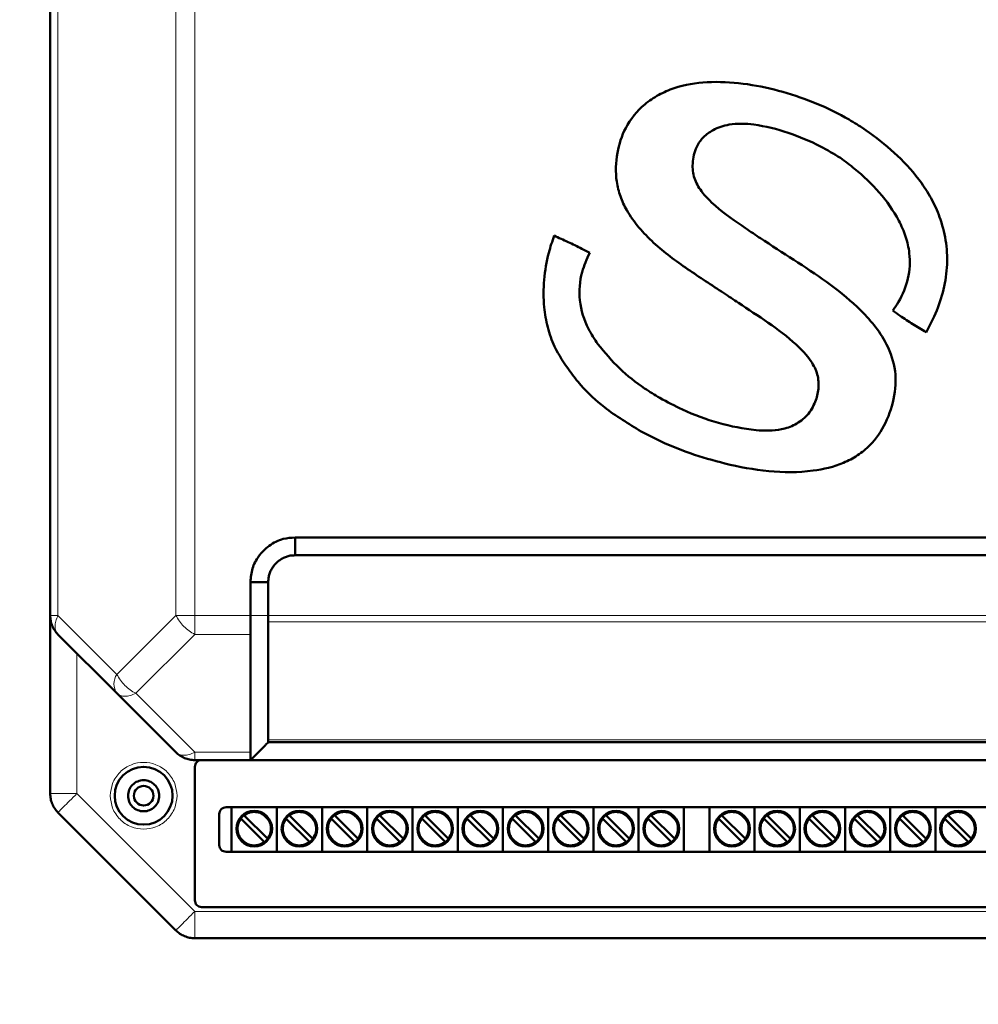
# Model space of a CAD drawing. Header units: millimetres. Extents: x 0 to 420, y 0 to 297.
# Tile 3 of 11: x 61 to 104, y 105 to 149. Entities that reach past the tile are written whole.
import ezdxf

# ---------------------------------------------------------------- set-up
doc = ezdxf.new("R2010")
doc.units = ezdxf.units.MM
doc.styles.add('SLDTEXTSTYLE0', font='TXT', dxfattribs={"width": 0.7, "bigfont": 'bigfont'})
doc.styles.add('SLDTEXTSTYLE1', font='TXT', dxfattribs={"width": 0.7})
doc.dimstyles.new('SLDDIMSTYLE0', dxfattribs={"dimtxt": 5, "dimasz": 5, "dimexe": 0, "dimexo": 0.0625, "dimgap": 1.25, "dimtad": 2, "dimdec": 1, "dimlfac": 2.5, "dimrnd": 1e-09, "dimzin": 12, "dimdsep": 46, "dimtxsty": 'SLDTEXTSTYLE1', "dimsah": 1, "dimcen": 0.09, "dimadec": 0, "dimazin": 3, "dimtfac": 1, "dimtdec": 3, "dimtofl": 0, "dimtmove": 0, "dimatfit": 3, "dimfxl": 0, "dimfrac": 2, "dimtolj": 1, "dimtzin": 12, "dimarcsym": 0})

# ---------------------------------------------------------------- blocks, each defined once
blk = doc.blocks.new('_D_1')
at = {"color": 7, "linetype": 'Continuous', "lineweight": 0}
for p, q in [((62.939, 235.652), (37.909, 235.652)), ((38.909, 235.652), (38.909, 82.452)), ((62.939, 82.452), (37.909, 82.452))]:
    blk.add_line(p, q, dxfattribs=at)
at = {"color": 7, "linetype": 'Continuous', "lineweight": 18}
for points in [[(38.909, 235.652), (38.139, 230.652), (39.678, 230.652)], [(38.909, 82.452), (39.678, 87.452), (38.139, 87.452)]]:
    blk.add_solid(points, dxfattribs=at)
at = {"color": 7, "linetype": 'Continuous', "lineweight": 18, "insert": (32.463, 157.451), "char_height": 5, "attachment_point": 1, "rotation": 90, "style": 'SLDTEXTSTYLE0'}
blk.add_mtext('В', dxfattribs=at)

msp = doc.modelspace()

# ---------------------------------------------------------------- linework, layer by layer
at = {"color": 7, "linetype": 'Continuous', "lineweight": 50}
for p, q in [((61.909, 204.555), (61.909, 122.549)), ((98.727, 144.236), (98.315, 144.512)), ((72.909, 126.052), (112.909, 126.052)), ((72.909, 126.052), (72.909, 125.252)), ((72.909, 125.252), (112.909, 125.252)), ((70.909, 122.549), (70.909, 124.052)), ((71.709, 124.052), (70.909, 124.052)), ((71.709, 122.549), (71.709, 124.052)), ((61.909, 114.549), (61.909, 122.549)), ((71.709, 116.969), (71.708, 122.266)), ((62.26, 121.7), (64.909, 119.052)), ((64.909, 119.052), (67.557, 116.403)), ((114.108, 116.852), (71.709, 116.852)), ((70.908, 116.052), (71.568, 116.712)), ((70.909, 116.052), (68.406, 116.052)), ((70.908, 116.052), (114.909, 116.052)), ((68.409, 109.752), (68.409, 115.752)), ((62.26, 113.7), (67.557, 108.403)), ((69.809, 113.932), (116.009, 113.932)), ((70.061, 113.932), (70.061, 111.932)), ((72.093, 113.932), (72.093, 111.932)), ((74.125, 113.932), (74.125, 111.932)), ((76.157, 113.932), (76.157, 111.932)), ((78.189, 113.932), (78.189, 111.932)), ((80.221, 113.932), (80.221, 111.932)), ((82.253, 113.932), (82.253, 111.932)), ((84.285, 113.932), (84.285, 111.932)), ((86.317, 113.932), (86.317, 111.932)), ((88.349, 113.932), (88.349, 111.932)), ((90.381, 113.932), (90.381, 111.932)), ((91.525, 113.932), (91.525, 111.932)), ((93.557, 113.932), (93.557, 111.932)), ((95.589, 113.932), (95.589, 111.932)), ((97.621, 113.932), (97.621, 111.932)), ((99.653, 113.932), (99.653, 111.932)), ((101.685, 113.932), (101.685, 111.932)), ((69.509, 112.232), (69.509, 113.632)), ((71.51, 112.397), (70.502, 113.405)), ((70.643, 113.547), (71.651, 112.538)), ((73.542, 112.397), (72.534, 113.405)), ((72.675, 113.547), (73.683, 112.538)), ((75.574, 112.397), (74.566, 113.405)), ((74.707, 113.547), (75.715, 112.538)), ((77.606, 112.397), (76.598, 113.405)), ((76.739, 113.547), (77.747, 112.538)), ((79.638, 112.397), (78.63, 113.405)), ((78.771, 113.547), (79.779, 112.538)), ((81.67, 112.397), (80.662, 113.405)), ((80.803, 113.547), (81.811, 112.538)), ((83.702, 112.397), (82.694, 113.405)), ((82.835, 113.547), (83.843, 112.538)), ((85.734, 112.397), (84.726, 113.405)), ((84.867, 113.547), (85.875, 112.538)), ((87.766, 112.397), (86.758, 113.405)), ((86.899, 113.547), (87.907, 112.538)), ((89.798, 112.397), (88.79, 113.405)), ((88.931, 113.547), (89.939, 112.538)), ((92.974, 112.397), (91.966, 113.405)), ((92.107, 113.547), (93.115, 112.538)), ((95.006, 112.397), (93.998, 113.405)), ((94.139, 113.547), (95.147, 112.538)), ((97.038, 112.397), (96.03, 113.405)), ((96.171, 113.547), (97.179, 112.538)), ((99.07, 112.397), (98.062, 113.405)), ((98.203, 113.547), (99.211, 112.538)), ((101.102, 112.397), (100.094, 113.405)), ((100.235, 113.547), (101.243, 112.538)), ((103.134, 112.397), (102.126, 113.405)), ((102.267, 113.547), (103.275, 112.538)), ((116.009, 111.932), (69.809, 111.932)), ((117.109, 109.452), (68.709, 109.452)), ((68.406, 108.052), (117.412, 108.052))]:
    msp.add_line(p, q, dxfattribs=at)
at = {"color": 9, "linetype": 'Continuous', "lineweight": 18}
for p, q in [((62.26, 204.555), (62.26, 122.549)), ((67.557, 204.555), (67.557, 122.549)), ((68.406, 204.555), (68.406, 122.549)), ((61.909, 122.549), (62.26, 122.549)), ((62.26, 122.549), (64.909, 119.9)), ((64.909, 119.9), (67.557, 122.549)), ((68.406, 122.549), (70.909, 122.549)), ((68.406, 122.549), (68.406, 121.7)), ((70.909, 122.549), (71.709, 122.549)), ((71.709, 122.549), (114.109, 122.549)), ((71.709, 122.266), (114.109, 122.266)), ((68.406, 121.7), (65.757, 119.052)), ((68.406, 121.7), (70.907, 121.7)), ((63.109, 120.852), (63.109, 114.549)), ((65.757, 119.052), (68.406, 116.403)), ((71.709, 116.969), (114.108, 116.969)), ((68.406, 116.403), (70.909, 116.403)), ((68.406, 116.403), (68.406, 116.052)), ((61.909, 114.549), (63.109, 114.549)), ((63.109, 114.549), (68.406, 109.252)), ((68.406, 109.252), (117.412, 109.252)), ((68.406, 109.252), (68.406, 108.052))]:
    msp.add_line(p, q, dxfattribs=at)
at = {"color": 7, "linetype": 'Continuous', "lineweight": 50}
for centre, radius in [((66.109, 114.452), 1.3), ((66.109, 114.452), 0.44), ((71.077, 112.972), 0.8), ((73.109, 112.972), 0.8), ((75.141, 112.972), 0.8), ((77.173, 112.972), 0.8), ((79.205, 112.972), 0.8), ((81.237, 112.972), 0.8), ((83.269, 112.972), 0.8), ((85.301, 112.972), 0.8), ((87.333, 112.972), 0.8), ((89.365, 112.972), 0.8), ((92.541, 112.972), 0.8), ((94.573, 112.972), 0.8), ((96.605, 112.972), 0.8), ((98.637, 112.972), 0.8), ((100.669, 112.972), 0.8), ((102.701, 112.972), 0.8)]:
    msp.add_circle(centre, radius, dxfattribs=at)
at = {"color": 9, "linetype": 'Continuous', "lineweight": 18}
msp.add_arc((65.518, 119.476), 0.742, 145.1431, 214.8569, dxfattribs=at)
at = {"color": 7, "linetype": 'Continuous', "lineweight": 50}
for centre, start, end in [((71.077, 112.972), 322.5608, 127.4392), ((73.109, 112.972), 322.5608, 127.4392), ((75.141, 112.972), 322.5608, 127.4392), ((77.173, 112.972), 322.5608, 127.4392), ((79.205, 112.972), 322.5608, 127.4392), ((81.237, 112.972), 322.5608, 127.4392), ((83.269, 112.972), 322.5608, 127.4392), ((85.301, 112.972), 322.5608, 127.4392), ((87.333, 112.972), 322.5608, 127.4392), ((89.365, 112.972), 322.5608, 127.4392), ((92.541, 112.972), 322.5608, 127.4392), ((94.573, 112.972), 322.5608, 127.4392), ((96.605, 112.972), 322.5608, 127.4392), ((98.637, 112.972), 322.5608, 127.4392), ((100.669, 112.972), 322.5608, 127.4392), ((102.701, 112.972), 322.5608, 127.4392), ((71.077, 112.972), 142.5608, 307.4392), ((71.077, 112.972), 127.4392, 142.5608), ((73.109, 112.972), 142.5608, 307.4392), ((73.109, 112.972), 127.4392, 142.5608), ((75.141, 112.972), 142.5608, 307.4392), ((75.141, 112.972), 127.4392, 142.5608), ((77.173, 112.972), 142.5608, 307.4392), ((77.173, 112.972), 127.4392, 142.5608), ((79.205, 112.972), 142.5608, 307.4392), ((79.205, 112.972), 127.4392, 142.5608), ((81.237, 112.972), 142.5608, 307.4392), ((81.237, 112.972), 127.4392, 142.5608), ((83.269, 112.972), 142.5608, 307.4392), ((83.269, 112.972), 127.4392, 142.5608), ((85.301, 112.972), 142.5608, 307.4392), ((85.301, 112.972), 127.4392, 142.5608), ((87.333, 112.972), 142.5608, 307.4392), ((87.333, 112.972), 127.4392, 142.5608), ((89.365, 112.972), 142.5608, 307.4392), ((89.365, 112.972), 127.4392, 142.5608), ((92.541, 112.972), 142.5608, 307.4392), ((92.541, 112.972), 127.4392, 142.5608), ((94.573, 112.972), 142.5608, 307.4392), ((94.573, 112.972), 127.4392, 142.5608), ((96.605, 112.972), 142.5608, 307.4392), ((96.605, 112.972), 127.4392, 142.5608), ((98.637, 112.972), 142.5608, 307.4392), ((98.637, 112.972), 127.4392, 142.5608), ((100.669, 112.972), 142.5608, 307.4392), ((100.669, 112.972), 127.4392, 142.5608), ((102.701, 112.972), 142.5608, 307.4392), ((102.701, 112.972), 127.4392, 142.5608), ((71.077, 112.972), 307.4392, 322.5608), ((73.109, 112.972), 307.4392, 322.5608), ((75.141, 112.972), 307.4392, 322.5608), ((77.173, 112.972), 307.4392, 322.5608), ((79.205, 112.972), 307.4392, 322.5608), ((81.237, 112.972), 307.4392, 322.5608), ((83.269, 112.972), 307.4392, 322.5608), ((85.301, 112.972), 307.4392, 322.5608), ((87.333, 112.972), 307.4392, 322.5608), ((89.365, 112.972), 307.4392, 322.5608), ((92.541, 112.972), 307.4392, 322.5608), ((94.573, 112.972), 307.4392, 322.5608), ((96.605, 112.972), 307.4392, 322.5608), ((98.637, 112.972), 307.4392, 322.5608), ((100.669, 112.972), 307.4392, 322.5608), ((102.701, 112.972), 307.4392, 322.5608)]:
    msp.add_arc(centre, 0.76, start, end, dxfattribs=at)
for points, knots in [([(98.315, 144.512), (98.088, 144.651), (97.401, 145.074), (96.179, 145.644), (94.639, 146.15), (93.048, 146.477), (91.463, 146.56), (90.168, 146.352), (89.237, 145.953), (88.436, 145.415), (87.725, 144.534), (87.333, 143.304), (87.292, 142.234), (87.511, 141.371), (87.838, 140.669), (88.345, 139.966), (89.238, 139.045), (90.543, 138.092), (91.625, 137.39), (92.167, 137.038)], [0, 0, 0, 0, 0.037646, 0.113637, 0.189642, 0.265962, 0.342064, 0.41269, 0.448509, 0.484278, 0.548103, 0.603499, 0.664198, 0.696238, 0.728311, 0.773015, 0.817831, 0.908751, 1, 1, 1, 1]), ([(93.818, 139.494), (93.597, 139.643), (92.907, 140.106), (91.971, 140.754), (91.193, 141.522), (90.81, 142.179), (90.739, 142.892), (90.885, 143.55), (91.245, 144.059), (91.746, 144.415), (92.521, 144.672), (93.692, 144.624), (95.075, 144.266), (96.373, 143.73), (97.119, 143.28), (97.412, 143.103)], [0, 0, 0, 0, 0.063353, 0.197524, 0.269628, 0.321703, 0.374372, 0.435975, 0.477764, 0.519388, 0.58014, 0.668129, 0.79323, 0.918639, 1, 1, 1, 1]), ([(101.261, 135.268), (101.388, 135.503), (101.694, 136.073), (102.038, 137.045), (102.234, 138.158), (102.193, 139.273), (101.953, 140.29), (101.564, 141.2), (100.94, 142.183), (100.011, 143.236), (99.155, 143.903), (98.727, 144.236)], [0, 0, 0, 0, 0.0771979, 0.186969, 0.2965574, 0.4019269, 0.5073473, 0.5970165, 0.6866796, 0.8432797, 1, 1, 1, 1]), ([(97.412, 143.103), (97.627, 142.944), (98.256, 142.479), (99.195, 141.579), (99.952, 140.526), (100.362, 139.58), (100.564, 138.706), (100.512, 137.674), (100.157, 136.815), (99.855, 136.375), (99.766, 136.246)], [0, 0, 0, 0, 0.098098, 0.287459, 0.475998, 0.57042, 0.664642, 0.803704, 0.942565, 1, 1, 1, 1]), ([(84.549, 139.612), (84.465, 139.358), (84.251, 138.714), (84.071, 137.633), (84.068, 136.499), (84.242, 135.491), (84.581, 134.494), (85.004, 133.882), (85.253, 133.522)], [0, 0, 0, 0, 0.125091, 0.317991, 0.510708, 0.653369, 0.795821, 1, 1, 1, 1]), ([(86.15, 138.837), (86.032, 138.9), (85.711, 139.071), (85.177, 139.328), (84.758, 139.517), (84.549, 139.612)], [0, 0, 0, 0, 0.225012, 0.612373, 1, 1, 1, 1]), ([(88.468, 130.816), (88.704, 130.691), (89.415, 130.315), (90.662, 129.81), (92.337, 129.323), (94.179, 128.973), (95.996, 128.964), (97.352, 129.281), (98.196, 129.726), (98.889, 130.286), (99.498, 131.199), (99.892, 132.405), (99.925, 133.701), (99.495, 134.814), (98.865, 135.698), (97.998, 136.607), (96.807, 137.555), (95.314, 138.525), (94.317, 139.171), (93.818, 139.494)], [0, 0, 0, 0, 0.034468, 0.103883, 0.173348, 0.25962, 0.345429, 0.406276, 0.437205, 0.468067, 0.520443, 0.576405, 0.630285, 0.684465, 0.727195, 0.770032, 0.846446, 0.92321, 1, 1, 1, 1]), ([(86.514, 134.737), (86.367, 134.961), (85.974, 135.559), (85.631, 136.674), (85.721, 137.884), (86.023, 138.555), (86.15, 138.837)], [0, 0, 0, 0, 0.1847992, 0.4937003, 0.7868621, 1, 1, 1, 1]), ([(92.167, 137.038), (92.388, 136.889), (93.053, 136.442), (94.174, 135.717), (95.3, 134.875), (96.06, 134.088), (96.415, 133.388), (96.461, 132.742), (96.296, 132.105), (95.957, 131.52), (95.4, 131.103), (94.612, 130.829), (93.423, 130.853), (91.922, 131.163), (90.476, 131.69), (89.632, 132.143), (89.295, 132.323)], [0, 0, 0, 0, 0.054504, 0.163812, 0.272813, 0.341296, 0.385543, 0.430185, 0.47025, 0.51878, 0.565313, 0.609215, 0.687013, 0.804378, 0.92201, 1, 1, 1, 1]), ([(99.766, 136.246), (99.875, 136.169), (100.172, 135.957), (100.671, 135.632), (101.065, 135.389), (101.261, 135.268)], [0, 0, 0, 0, 0.223877, 0.611803, 1, 1, 1, 1]), ([(89.295, 132.323), (89.068, 132.463), (88.433, 132.852), (87.45, 133.615), (86.829, 134.36), (86.514, 134.737)], [0, 0, 0, 0, 0.216079, 0.602886, 1, 1, 1, 1]), ([(85.253, 133.522), (85.416, 133.31), (85.872, 132.716), (86.918, 131.75), (87.899, 131.159), (88.468, 130.816)], [0, 0, 0, 0, 0.189258, 0.530238, 1, 1, 1, 1]), ([(70.909, 124.052), (70.925, 124.259), (70.957, 124.669), (71.265, 125.238), (71.733, 125.711), (72.317, 126.013), (72.731, 126.04), (72.909, 126.052)], [0, 0, 0, 0, 0.197417, 0.390669, 0.604477, 0.83082, 1, 1, 1, 1]), ([(71.709, 124.052), (71.71, 124.114), (71.712, 124.207), (71.743, 124.36), (71.782, 124.478), (71.835, 124.59), (71.896, 124.698), (71.987, 124.824), (72.118, 124.957), (72.267, 125.07), (72.404, 125.144), (72.519, 125.19), (72.608, 125.218), (72.737, 125.247), (72.838, 125.25), (72.909, 125.252)], [0, 0, 0, 0, 0.098864, 0.148148, 0.246963, 0.29624, 0.345515, 0.444269, 0.543013, 0.641761, 0.740527, 0.789805, 0.839085, 0.888367, 1, 1, 1, 1]), ([(70.907, 121.7), (70.907, 121.759), (70.907, 121.819), (70.909, 121.903), (70.908, 121.97), (70.908, 122.108), (70.908, 122.238), (70.909, 122.315), (70.909, 122.315), (70.909, 122.316), (70.909, 122.317), (70.909, 122.322), (70.909, 122.341), (70.909, 122.417), (70.909, 122.49), (70.909, 122.549)], [0, 0, 0, 0, 0.25109, 0.258303, 0.320982, 0.500189, 0.750329, 0.750337, 0.750408, 0.750609, 0.751375, 0.754364, 0.766169, 0.813087, 1, 1, 1, 1]), ([(71.709, 122.266), (71.708, 122.273), (71.708, 122.292), (71.71, 122.333), (71.708, 122.418), (71.708, 122.496), (71.709, 122.549)], [0, 0, 0, 0, 0.0894, 0.250326, 0.501093, 1, 1, 1, 1]), ([(70.907, 121.7), (70.908, 120.817), (70.909, 119.274), (70.909, 117.565), (70.909, 116.697), (70.909, 116.478), (70.909, 116.423), (70.909, 116.408), (70.909, 116.405), (70.909, 116.403), (70.909, 116.403)], [0, 0, 0, 0, 0.500004, 0.873972, 0.967979, 0.991738, 0.997806, 0.999387, 0.999938, 1, 1, 1, 1]), ([(71.565, 116.709), (71.563, 116.706), (71.558, 116.702), (71.659, 116.803), (71.715, 116.858)], [0, 0, 0, 0, 0.456141, 1, 1, 1, 1]), ([(71.709, 116.969), (71.708, 116.951), (71.708, 116.923), (71.709, 116.897), (71.709, 116.864), (71.709, 116.857), (71.709, 116.852)], [0, 0, 0, 0, 0.251065, 0.409312, 0.501518, 1, 1, 1, 1]), ([(70.909, 116.403), (70.908, 116.304), (70.907, 116.173), (70.911, 116.099), (70.91, 116.062), (70.909, 116.056), (70.909, 116.052)], [0, 0, 0, 0, 0.498428, 0.655876, 0.748189, 1, 1, 1, 1]), ([(70.502, 113.405), (70.498, 113.409), (70.492, 113.415), (70.483, 113.424), (70.477, 113.43), (70.474, 113.433), (70.473, 113.434), (70.473, 113.434)], [0, 0, 0, 0, 0.217235, 0.434507, 0.650723, 0.865022, 1, 1, 1, 1]), ([(70.615, 113.575), (70.615, 113.575), (70.616, 113.574), (70.62, 113.569), (70.628, 113.562), (70.636, 113.554), (70.641, 113.549), (70.643, 113.547)], [0, 0, 0, 0, 0.212285, 0.4245424, 0.6376003, 0.8524352, 1, 1, 1, 1]), ([(72.534, 113.405), (72.53, 113.409), (72.524, 113.415), (72.515, 113.424), (72.509, 113.43), (72.506, 113.433), (72.505, 113.434), (72.505, 113.434)], [0, 0, 0, 0, 0.217235, 0.434507, 0.650723, 0.865022, 1, 1, 1, 1]), ([(72.647, 113.575), (72.647, 113.575), (72.648, 113.574), (72.652, 113.569), (72.66, 113.562), (72.668, 113.554), (72.673, 113.549), (72.675, 113.547)], [0, 0, 0, 0, 0.212285, 0.424542, 0.6376, 0.852435, 1, 1, 1, 1]), ([(74.566, 113.405), (74.562, 113.409), (74.556, 113.415), (74.547, 113.424), (74.541, 113.43), (74.538, 113.433), (74.537, 113.434), (74.537, 113.434)], [0, 0, 0, 0, 0.217235, 0.434507, 0.650723, 0.865022, 1, 1, 1, 1]), ([(74.679, 113.575), (74.679, 113.575), (74.68, 113.574), (74.684, 113.569), (74.692, 113.562), (74.7, 113.554), (74.705, 113.549), (74.707, 113.547)], [0, 0, 0, 0, 0.212285, 0.424542, 0.6376, 0.852435, 1, 1, 1, 1]), ([(76.598, 113.405), (76.594, 113.409), (76.588, 113.415), (76.579, 113.424), (76.573, 113.43), (76.57, 113.433), (76.569, 113.434), (76.569, 113.434)], [0, 0, 0, 0, 0.217235, 0.434507, 0.650723, 0.865022, 1, 1, 1, 1]), ([(76.711, 113.575), (76.711, 113.575), (76.712, 113.574), (76.716, 113.569), (76.724, 113.562), (76.732, 113.554), (76.737, 113.549), (76.739, 113.547)], [0, 0, 0, 0, 0.212285, 0.424542, 0.6376, 0.852435, 1, 1, 1, 1]), ([(78.63, 113.405), (78.626, 113.409), (78.62, 113.415), (78.611, 113.424), (78.605, 113.43), (78.602, 113.433), (78.601, 113.434), (78.601, 113.434)], [0, 0, 0, 0, 0.217235, 0.434507, 0.650723, 0.865022, 1, 1, 1, 1]), ([(78.743, 113.575), (78.743, 113.575), (78.744, 113.574), (78.748, 113.569), (78.756, 113.562), (78.764, 113.554), (78.769, 113.549), (78.771, 113.547)], [0, 0, 0, 0, 0.212285, 0.424542, 0.6376, 0.852435, 1, 1, 1, 1]), ([(80.662, 113.405), (80.658, 113.409), (80.652, 113.415), (80.643, 113.424), (80.637, 113.43), (80.634, 113.433), (80.633, 113.434), (80.633, 113.434)], [0, 0, 0, 0, 0.217235, 0.434507, 0.650723, 0.865022, 1, 1, 1, 1]), ([(80.775, 113.575), (80.775, 113.575), (80.776, 113.574), (80.78, 113.569), (80.788, 113.562), (80.796, 113.554), (80.801, 113.549), (80.803, 113.547)], [0, 0, 0, 0, 0.212285, 0.424542, 0.6376, 0.852435, 1, 1, 1, 1]), ([(82.694, 113.405), (82.69, 113.409), (82.684, 113.415), (82.675, 113.424), (82.669, 113.43), (82.666, 113.433), (82.665, 113.434), (82.665, 113.434)], [0, 0, 0, 0, 0.217235, 0.434507, 0.650723, 0.865022, 1, 1, 1, 1]), ([(82.807, 113.575), (82.807, 113.575), (82.808, 113.574), (82.812, 113.569), (82.82, 113.562), (82.828, 113.554), (82.833, 113.549), (82.835, 113.547)], [0, 0, 0, 0, 0.212285, 0.424542, 0.6376, 0.852435, 1, 1, 1, 1]), ([(84.726, 113.405), (84.722, 113.409), (84.716, 113.415), (84.707, 113.424), (84.701, 113.43), (84.698, 113.433), (84.697, 113.434), (84.697, 113.434)], [0, 0, 0, 0, 0.217235, 0.434507, 0.650723, 0.865022, 1, 1, 1, 1]), ([(84.839, 113.575), (84.839, 113.575), (84.84, 113.574), (84.844, 113.569), (84.852, 113.562), (84.86, 113.554), (84.865, 113.549), (84.867, 113.547)], [0, 0, 0, 0, 0.212285, 0.424542, 0.6376, 0.852435, 1, 1, 1, 1]), ([(86.758, 113.405), (86.754, 113.409), (86.748, 113.415), (86.739, 113.424), (86.733, 113.43), (86.73, 113.433), (86.729, 113.434), (86.729, 113.434)], [0, 0, 0, 0, 0.2172345, 0.4345066, 0.6507226, 0.8650218, 1, 1, 1, 1]), ([(86.871, 113.575), (86.871, 113.575), (86.872, 113.574), (86.876, 113.569), (86.884, 113.562), (86.892, 113.554), (86.897, 113.549), (86.899, 113.547)], [0, 0, 0, 0, 0.212285, 0.424542, 0.6376, 0.852435, 1, 1, 1, 1]), ([(88.79, 113.405), (88.786, 113.409), (88.78, 113.415), (88.771, 113.424), (88.765, 113.43), (88.762, 113.433), (88.761, 113.434), (88.761, 113.434)], [0, 0, 0, 0, 0.217235, 0.434507, 0.650723, 0.865022, 1, 1, 1, 1]), ([(88.903, 113.575), (88.903, 113.575), (88.904, 113.574), (88.908, 113.569), (88.916, 113.562), (88.924, 113.554), (88.929, 113.549), (88.931, 113.547)], [0, 0, 0, 0, 0.212285, 0.424542, 0.6376, 0.852435, 1, 1, 1, 1]), ([(91.966, 113.405), (91.962, 113.409), (91.956, 113.415), (91.947, 113.424), (91.941, 113.43), (91.938, 113.433), (91.937, 113.434), (91.937, 113.434)], [0, 0, 0, 0, 0.217235, 0.434507, 0.650723, 0.865022, 1, 1, 1, 1]), ([(92.079, 113.575), (92.079, 113.575), (92.08, 113.574), (92.084, 113.569), (92.092, 113.562), (92.1, 113.554), (92.105, 113.549), (92.107, 113.547)], [0, 0, 0, 0, 0.212285, 0.424542, 0.6376, 0.852435, 1, 1, 1, 1]), ([(93.998, 113.405), (93.994, 113.409), (93.988, 113.415), (93.979, 113.424), (93.973, 113.43), (93.97, 113.433), (93.969, 113.434), (93.969, 113.434)], [0, 0, 0, 0, 0.217235, 0.434507, 0.650723, 0.865022, 1, 1, 1, 1]), ([(94.111, 113.575), (94.111, 113.575), (94.112, 113.574), (94.116, 113.569), (94.124, 113.562), (94.132, 113.554), (94.137, 113.549), (94.139, 113.547)], [0, 0, 0, 0, 0.212285, 0.424542, 0.6376, 0.852435, 1, 1, 1, 1]), ([(96.03, 113.405), (96.026, 113.409), (96.02, 113.415), (96.011, 113.424), (96.005, 113.43), (96.002, 113.433), (96.001, 113.434), (96.001, 113.434)], [0, 0, 0, 0, 0.217235, 0.434507, 0.650723, 0.865022, 1, 1, 1, 1]), ([(96.143, 113.575), (96.143, 113.575), (96.144, 113.574), (96.148, 113.569), (96.156, 113.562), (96.164, 113.554), (96.169, 113.549), (96.171, 113.547)], [0, 0, 0, 0, 0.212285, 0.424542, 0.6376, 0.852435, 1, 1, 1, 1]), ([(98.062, 113.405), (98.058, 113.409), (98.052, 113.415), (98.043, 113.424), (98.037, 113.43), (98.034, 113.433), (98.033, 113.434), (98.033, 113.434)], [0, 0, 0, 0, 0.217235, 0.434507, 0.650723, 0.865022, 1, 1, 1, 1]), ([(98.175, 113.575), (98.175, 113.575), (98.176, 113.574), (98.18, 113.569), (98.188, 113.562), (98.196, 113.554), (98.201, 113.549), (98.203, 113.547)], [0, 0, 0, 0, 0.212285, 0.424542, 0.6376, 0.852435, 1, 1, 1, 1]), ([(100.094, 113.405), (100.09, 113.409), (100.084, 113.415), (100.075, 113.424), (100.069, 113.43), (100.066, 113.433), (100.065, 113.434), (100.065, 113.434)], [0, 0, 0, 0, 0.217235, 0.434507, 0.650723, 0.865022, 1, 1, 1, 1]), ([(100.207, 113.575), (100.207, 113.575), (100.208, 113.574), (100.212, 113.569), (100.22, 113.562), (100.228, 113.554), (100.233, 113.549), (100.235, 113.547)], [0, 0, 0, 0, 0.212285, 0.424542, 0.6376, 0.852435, 1, 1, 1, 1]), ([(102.126, 113.405), (102.122, 113.409), (102.116, 113.415), (102.107, 113.424), (102.101, 113.43), (102.098, 113.433), (102.097, 113.434), (102.097, 113.434)], [0, 0, 0, 0, 0.217235, 0.434507, 0.650723, 0.865022, 1, 1, 1, 1]), ([(102.239, 113.575), (102.239, 113.575), (102.24, 113.574), (102.244, 113.569), (102.252, 113.562), (102.26, 113.554), (102.265, 113.549), (102.267, 113.547)], [0, 0, 0, 0, 0.212285, 0.424542, 0.6376, 0.852435, 1, 1, 1, 1]), ([(71.539, 112.368), (71.538, 112.369), (71.538, 112.369), (71.533, 112.374), (71.526, 112.381), (71.518, 112.389), (71.512, 112.395), (71.51, 112.397)], [0, 0, 0, 0, 0.212285, 0.424542, 0.6376, 0.852435, 1, 1, 1, 1]), ([(71.651, 112.538), (71.655, 112.535), (71.661, 112.529), (71.67, 112.52), (71.676, 112.514), (71.68, 112.51), (71.68, 112.51), (71.68, 112.51)], [0, 0, 0, 0, 0.217235, 0.434507, 0.650723, 0.865022, 1, 1, 1, 1]), ([(73.571, 112.368), (73.57, 112.369), (73.57, 112.369), (73.565, 112.374), (73.558, 112.381), (73.55, 112.389), (73.544, 112.395), (73.542, 112.397)], [0, 0, 0, 0, 0.212285, 0.424542, 0.6376, 0.852435, 1, 1, 1, 1]), ([(73.683, 112.538), (73.687, 112.535), (73.693, 112.529), (73.702, 112.52), (73.708, 112.514), (73.712, 112.51), (73.712, 112.51), (73.712, 112.51)], [0, 0, 0, 0, 0.217235, 0.434507, 0.650723, 0.865022, 1, 1, 1, 1]), ([(75.603, 112.368), (75.602, 112.369), (75.602, 112.369), (75.597, 112.374), (75.59, 112.381), (75.582, 112.389), (75.576, 112.395), (75.574, 112.397)], [0, 0, 0, 0, 0.212285, 0.424542, 0.6376, 0.852435, 1, 1, 1, 1]), ([(75.715, 112.538), (75.719, 112.535), (75.725, 112.529), (75.734, 112.52), (75.74, 112.514), (75.744, 112.51), (75.744, 112.51), (75.744, 112.51)], [0, 0, 0, 0, 0.217235, 0.434507, 0.650723, 0.865022, 1, 1, 1, 1]), ([(77.635, 112.368), (77.634, 112.369), (77.634, 112.369), (77.629, 112.374), (77.622, 112.381), (77.614, 112.389), (77.608, 112.395), (77.606, 112.397)], [0, 0, 0, 0, 0.212285, 0.424542, 0.6376, 0.852435, 1, 1, 1, 1]), ([(77.747, 112.538), (77.751, 112.535), (77.757, 112.529), (77.766, 112.52), (77.772, 112.514), (77.776, 112.51), (77.776, 112.51), (77.776, 112.51)], [0, 0, 0, 0, 0.217235, 0.434507, 0.650723, 0.865022, 1, 1, 1, 1]), ([(79.667, 112.368), (79.666, 112.369), (79.666, 112.369), (79.661, 112.374), (79.654, 112.381), (79.646, 112.389), (79.64, 112.395), (79.638, 112.397)], [0, 0, 0, 0, 0.212285, 0.424542, 0.6376, 0.852435, 1, 1, 1, 1]), ([(79.779, 112.538), (79.783, 112.535), (79.789, 112.529), (79.798, 112.52), (79.804, 112.514), (79.808, 112.51), (79.808, 112.51), (79.808, 112.51)], [0, 0, 0, 0, 0.217235, 0.434507, 0.650723, 0.865022, 1, 1, 1, 1]), ([(81.699, 112.368), (81.698, 112.369), (81.698, 112.369), (81.693, 112.374), (81.686, 112.381), (81.678, 112.389), (81.672, 112.395), (81.67, 112.397)], [0, 0, 0, 0, 0.212285, 0.4245424, 0.6376003, 0.8524352, 1, 1, 1, 1]), ([(81.811, 112.538), (81.815, 112.535), (81.821, 112.529), (81.83, 112.52), (81.836, 112.514), (81.84, 112.51), (81.84, 112.51), (81.84, 112.51)], [0, 0, 0, 0, 0.217235, 0.434507, 0.650723, 0.865022, 1, 1, 1, 1]), ([(83.731, 112.368), (83.73, 112.369), (83.73, 112.369), (83.725, 112.374), (83.718, 112.381), (83.71, 112.389), (83.704, 112.395), (83.702, 112.397)], [0, 0, 0, 0, 0.212285, 0.4245424, 0.6376003, 0.8524352, 1, 1, 1, 1]), ([(83.843, 112.538), (83.847, 112.535), (83.853, 112.529), (83.862, 112.52), (83.868, 112.514), (83.872, 112.51), (83.872, 112.51), (83.872, 112.51)], [0, 0, 0, 0, 0.217235, 0.434507, 0.650723, 0.865022, 1, 1, 1, 1]), ([(85.763, 112.368), (85.762, 112.369), (85.762, 112.369), (85.757, 112.374), (85.75, 112.381), (85.742, 112.389), (85.736, 112.395), (85.734, 112.397)], [0, 0, 0, 0, 0.212285, 0.4245424, 0.6376003, 0.8524352, 1, 1, 1, 1]), ([(85.875, 112.538), (85.879, 112.535), (85.885, 112.529), (85.894, 112.52), (85.9, 112.514), (85.904, 112.51), (85.904, 112.51), (85.904, 112.51)], [0, 0, 0, 0, 0.217235, 0.434507, 0.650723, 0.865022, 1, 1, 1, 1]), ([(87.795, 112.368), (87.794, 112.369), (87.794, 112.369), (87.789, 112.374), (87.782, 112.381), (87.774, 112.389), (87.768, 112.395), (87.766, 112.397)], [0, 0, 0, 0, 0.212285, 0.424542, 0.6376, 0.852435, 1, 1, 1, 1]), ([(87.907, 112.538), (87.911, 112.535), (87.917, 112.529), (87.926, 112.52), (87.932, 112.514), (87.936, 112.51), (87.936, 112.51), (87.936, 112.51)], [0, 0, 0, 0, 0.217235, 0.434507, 0.650723, 0.865022, 1, 1, 1, 1]), ([(89.827, 112.368), (89.826, 112.369), (89.826, 112.369), (89.821, 112.374), (89.814, 112.381), (89.806, 112.389), (89.8, 112.395), (89.798, 112.397)], [0, 0, 0, 0, 0.212285, 0.4245424, 0.6376003, 0.8524352, 1, 1, 1, 1]), ([(89.939, 112.538), (89.943, 112.535), (89.949, 112.529), (89.958, 112.52), (89.964, 112.514), (89.968, 112.51), (89.968, 112.51), (89.968, 112.51)], [0, 0, 0, 0, 0.217235, 0.434507, 0.650723, 0.865022, 1, 1, 1, 1]), ([(93.003, 112.368), (93.002, 112.369), (93.002, 112.369), (92.997, 112.374), (92.99, 112.381), (92.982, 112.389), (92.976, 112.395), (92.974, 112.397)], [0, 0, 0, 0, 0.212285, 0.424542, 0.6376, 0.852435, 1, 1, 1, 1]), ([(93.115, 112.538), (93.119, 112.535), (93.125, 112.529), (93.134, 112.52), (93.14, 112.514), (93.144, 112.51), (93.144, 112.51), (93.144, 112.51)], [0, 0, 0, 0, 0.217235, 0.434507, 0.650723, 0.865022, 1, 1, 1, 1]), ([(95.035, 112.368), (95.034, 112.369), (95.034, 112.369), (95.029, 112.374), (95.022, 112.381), (95.014, 112.389), (95.008, 112.395), (95.006, 112.397)], [0, 0, 0, 0, 0.212285, 0.424542, 0.6376, 0.852435, 1, 1, 1, 1]), ([(95.147, 112.538), (95.151, 112.535), (95.157, 112.529), (95.166, 112.52), (95.172, 112.514), (95.176, 112.51), (95.176, 112.51), (95.176, 112.51)], [0, 0, 0, 0, 0.217235, 0.434507, 0.650723, 0.865022, 1, 1, 1, 1]), ([(97.067, 112.368), (97.066, 112.369), (97.066, 112.369), (97.061, 112.374), (97.054, 112.381), (97.046, 112.389), (97.04, 112.395), (97.038, 112.397)], [0, 0, 0, 0, 0.212285, 0.424542, 0.6376, 0.852435, 1, 1, 1, 1]), ([(97.179, 112.538), (97.183, 112.535), (97.189, 112.529), (97.198, 112.52), (97.204, 112.514), (97.208, 112.51), (97.208, 112.51), (97.208, 112.51)], [0, 0, 0, 0, 0.217235, 0.434507, 0.650723, 0.865022, 1, 1, 1, 1]), ([(99.099, 112.368), (99.098, 112.369), (99.098, 112.369), (99.093, 112.374), (99.086, 112.381), (99.078, 112.389), (99.072, 112.395), (99.07, 112.397)], [0, 0, 0, 0, 0.212285, 0.424542, 0.6376, 0.852435, 1, 1, 1, 1]), ([(99.211, 112.538), (99.215, 112.535), (99.221, 112.529), (99.23, 112.52), (99.236, 112.514), (99.24, 112.51), (99.24, 112.51), (99.24, 112.51)], [0, 0, 0, 0, 0.217235, 0.434507, 0.650723, 0.865022, 1, 1, 1, 1]), ([(101.131, 112.368), (101.13, 112.369), (101.13, 112.369), (101.125, 112.374), (101.118, 112.381), (101.11, 112.389), (101.104, 112.395), (101.102, 112.397)], [0, 0, 0, 0, 0.212285, 0.424542, 0.6376, 0.852435, 1, 1, 1, 1]), ([(101.243, 112.538), (101.247, 112.535), (101.253, 112.529), (101.262, 112.52), (101.268, 112.514), (101.272, 112.51), (101.272, 112.51), (101.272, 112.51)], [0, 0, 0, 0, 0.217235, 0.434507, 0.650723, 0.865022, 1, 1, 1, 1]), ([(103.163, 112.368), (103.162, 112.369), (103.162, 112.369), (103.157, 112.374), (103.15, 112.381), (103.142, 112.389), (103.136, 112.395), (103.134, 112.397)], [0, 0, 0, 0, 0.212285, 0.4245424, 0.6376003, 0.8524352, 1, 1, 1, 1]), ([(103.275, 112.538), (103.279, 112.535), (103.285, 112.529), (103.294, 112.52), (103.3, 112.514), (103.304, 112.51), (103.304, 112.51), (103.304, 112.51)], [0, 0, 0, 0, 0.217235, 0.434507, 0.650723, 0.865022, 1, 1, 1, 1])]:
    msp.add_open_spline(points, degree=3, knots=knots, dxfattribs=at)
for points in [[(62.26, 121.7), (62.208, 121.759), (62.103, 121.876), (61.994, 122.087), (61.922, 122.313), (61.913, 122.47), (61.909, 122.549)], [(68.406, 116.052), (68.327, 116.056), (68.17, 116.065), (67.944, 116.137), (67.733, 116.246), (67.616, 116.351), (67.557, 116.403)], [(68.409, 115.752), (68.413, 115.791), (68.422, 115.869), (68.49, 115.967), (68.588, 116.037), (68.666, 116.047), (68.705, 116.052)], [(66.809, 114.452), (66.798, 114.543), (66.777, 114.727), (66.615, 114.96), (66.384, 115.115), (66.109, 115.17), (65.833, 115.115), (65.602, 114.96), (65.44, 114.727), (65.419, 114.543), (65.409, 114.452)], [(62.26, 113.7), (62.208, 113.759), (62.103, 113.876), (61.994, 114.087), (61.922, 114.313), (61.913, 114.47), (61.909, 114.549)], [(65.409, 114.452), (65.419, 114.36), (65.44, 114.177), (65.602, 113.944), (65.833, 113.788), (66.109, 113.734), (66.384, 113.788), (66.615, 113.944), (66.777, 114.177), (66.798, 114.36), (66.809, 114.452)], [(69.509, 113.632), (69.513, 113.671), (69.522, 113.75), (69.591, 113.849), (69.691, 113.918), (69.769, 113.927), (69.809, 113.932)], [(69.809, 111.932), (69.769, 111.936), (69.691, 111.945), (69.591, 112.015), (69.522, 112.114), (69.513, 112.193), (69.509, 112.232)], [(68.709, 109.452), (68.669, 109.456), (68.591, 109.465), (68.491, 109.535), (68.422, 109.634), (68.413, 109.713), (68.409, 109.752)], [(68.406, 108.052), (68.327, 108.056), (68.17, 108.065), (67.944, 108.137), (67.733, 108.246), (67.616, 108.351), (67.557, 108.403)]]:
    msp.add_open_spline(points, degree=3, dxfattribs=at)
at = {"color": 9, "linetype": 'Continuous', "lineweight": 18}
for points in [[(62.26, 122.549), (62.223, 122.463), (62.149, 122.292), (62.119, 122.054), (62.149, 121.846), (62.223, 121.749), (62.26, 121.7)], [(67.557, 122.549), (67.616, 122.549), (67.733, 122.549), (67.944, 122.549), (68.17, 122.549), (68.327, 122.549), (68.406, 122.549)], [(68.406, 121.7), (68.32, 121.749), (68.149, 121.846), (67.911, 122.054), (67.702, 122.292), (67.605, 122.463), (67.557, 122.549)], [(64.909, 119.9), (64.957, 119.815), (65.054, 119.644), (65.262, 119.406), (65.5, 119.197), (65.672, 119.1), (65.757, 119.052)], [(65.757, 119.052), (65.672, 119.015), (65.5, 118.94), (65.262, 118.911), (65.054, 118.94), (64.957, 119.015), (64.909, 119.052)], [(67.557, 116.403), (67.605, 116.366), (67.702, 116.292), (67.911, 116.262), (68.149, 116.292), (68.32, 116.366), (68.406, 116.403)], [(63.109, 114.549), (62.997, 114.438), (62.775, 114.215), (62.495, 113.935), (62.298, 113.739), (62.273, 113.713), (62.26, 113.7)], [(70.357, 112.972), (70.363, 113.05), (70.376, 113.206), (70.46, 113.339), (70.502, 113.405)], [(72.389, 112.972), (72.395, 113.05), (72.408, 113.206), (72.492, 113.339), (72.534, 113.405)], [(74.421, 112.972), (74.427, 113.05), (74.44, 113.206), (74.524, 113.339), (74.566, 113.405)], [(76.453, 112.972), (76.459, 113.05), (76.472, 113.206), (76.556, 113.339), (76.598, 113.405)], [(78.485, 112.972), (78.491, 113.05), (78.504, 113.206), (78.588, 113.339), (78.63, 113.405)], [(80.517, 112.972), (80.523, 113.05), (80.536, 113.206), (80.62, 113.339), (80.662, 113.405)], [(82.549, 112.972), (82.555, 113.05), (82.568, 113.206), (82.652, 113.339), (82.694, 113.405)], [(84.581, 112.972), (84.587, 113.05), (84.6, 113.206), (84.684, 113.339), (84.726, 113.405)], [(86.613, 112.972), (86.619, 113.05), (86.632, 113.206), (86.716, 113.339), (86.758, 113.405)], [(88.645, 112.972), (88.651, 113.05), (88.664, 113.206), (88.748, 113.339), (88.79, 113.405)], [(91.821, 112.972), (91.827, 113.05), (91.84, 113.206), (91.924, 113.339), (91.966, 113.405)], [(93.853, 112.972), (93.859, 113.05), (93.872, 113.206), (93.956, 113.339), (93.998, 113.405)], [(95.885, 112.972), (95.891, 113.05), (95.904, 113.206), (95.988, 113.339), (96.03, 113.405)], [(97.917, 112.972), (97.923, 113.05), (97.936, 113.206), (98.02, 113.339), (98.062, 113.405)], [(99.949, 112.972), (99.955, 113.05), (99.968, 113.206), (100.052, 113.339), (100.094, 113.405)], [(101.981, 112.972), (101.987, 113.05), (102, 113.206), (102.084, 113.339), (102.126, 113.405)], [(67.557, 108.403), (67.57, 108.416), (67.595, 108.442), (67.792, 108.638), (68.072, 108.918), (68.294, 109.141), (68.406, 109.252)]]:
    msp.add_open_spline(points, degree=3, dxfattribs=at)
for points, knots in [([(64.609, 114.452), (64.629, 114.641), (64.659, 114.931), (64.846, 115.28), (65.04, 115.52), (65.28, 115.715), (65.63, 115.896), (66.109, 115.988), (66.588, 115.896), (66.937, 115.715), (67.177, 115.52), (67.371, 115.28), (67.558, 114.931), (67.589, 114.641), (67.609, 114.452)], [0, 0, 0, 0, 0.1197284, 0.1841803, 0.25, 0.3158197, 0.3802716, 0.5, 0.6197284, 0.6841803, 0.75, 0.8158197, 0.8802716, 1, 1, 1, 1]), ([(67.609, 114.452), (67.589, 114.263), (67.558, 113.973), (67.371, 113.624), (67.177, 113.384), (66.937, 113.189), (66.588, 113.008), (66.109, 112.916), (65.63, 113.008), (65.28, 113.189), (65.04, 113.384), (64.846, 113.624), (64.659, 113.973), (64.629, 114.263), (64.609, 114.452)], [0, 0, 0, 0, 0.119728, 0.18418, 0.25, 0.31582, 0.380272, 0.5, 0.619728, 0.68418, 0.75, 0.81582, 0.880272, 1, 1, 1, 1]), ([(70.643, 113.547), (70.714, 113.59), (70.862, 113.679), (71.129, 113.706), (71.384, 113.64), (71.596, 113.491), (71.745, 113.28), (71.81, 113.024), (71.784, 112.757), (71.695, 112.61), (71.651, 112.538)], [0, 0, 0, 0, 0.120911, 0.25, 0.379089, 0.5, 0.620911, 0.75, 0.879089, 1, 1, 1, 1]), ([(72.675, 113.547), (72.746, 113.59), (72.894, 113.679), (73.161, 113.706), (73.416, 113.64), (73.628, 113.491), (73.777, 113.28), (73.842, 113.024), (73.816, 112.757), (73.727, 112.61), (73.683, 112.538)], [0, 0, 0, 0, 0.120911, 0.25, 0.379089, 0.5, 0.620911, 0.75, 0.879089, 1, 1, 1, 1]), ([(74.707, 113.547), (74.778, 113.59), (74.926, 113.679), (75.193, 113.706), (75.448, 113.64), (75.66, 113.491), (75.809, 113.28), (75.874, 113.024), (75.848, 112.757), (75.759, 112.61), (75.715, 112.538)], [0, 0, 0, 0, 0.120911, 0.25, 0.379089, 0.5, 0.620911, 0.75, 0.879089, 1, 1, 1, 1]), ([(76.739, 113.547), (76.81, 113.59), (76.958, 113.679), (77.225, 113.706), (77.48, 113.64), (77.692, 113.491), (77.841, 113.28), (77.906, 113.024), (77.88, 112.757), (77.791, 112.61), (77.747, 112.538)], [0, 0, 0, 0, 0.120911, 0.25, 0.379089, 0.5, 0.620911, 0.75, 0.879089, 1, 1, 1, 1]), ([(78.771, 113.547), (78.842, 113.59), (78.99, 113.679), (79.257, 113.706), (79.512, 113.64), (79.724, 113.491), (79.873, 113.28), (79.938, 113.024), (79.912, 112.757), (79.823, 112.61), (79.779, 112.538)], [0, 0, 0, 0, 0.120911, 0.25, 0.379089, 0.5, 0.620911, 0.75, 0.879089, 1, 1, 1, 1]), ([(80.803, 113.547), (80.874, 113.59), (81.022, 113.679), (81.289, 113.706), (81.544, 113.64), (81.756, 113.491), (81.905, 113.28), (81.97, 113.024), (81.944, 112.757), (81.855, 112.61), (81.811, 112.538)], [0, 0, 0, 0, 0.120911, 0.25, 0.379089, 0.5, 0.620911, 0.75, 0.879089, 1, 1, 1, 1]), ([(82.835, 113.547), (82.906, 113.59), (83.054, 113.679), (83.321, 113.706), (83.576, 113.64), (83.788, 113.491), (83.937, 113.28), (84.002, 113.024), (83.976, 112.757), (83.887, 112.61), (83.843, 112.538)], [0, 0, 0, 0, 0.120911, 0.25, 0.379089, 0.5, 0.620911, 0.75, 0.879089, 1, 1, 1, 1]), ([(84.867, 113.547), (84.938, 113.59), (85.086, 113.679), (85.353, 113.706), (85.608, 113.64), (85.82, 113.491), (85.969, 113.28), (86.034, 113.024), (86.008, 112.757), (85.919, 112.61), (85.875, 112.538)], [0, 0, 0, 0, 0.120911, 0.25, 0.379089, 0.5, 0.620911, 0.75, 0.879089, 1, 1, 1, 1]), ([(86.899, 113.547), (86.97, 113.59), (87.118, 113.679), (87.385, 113.706), (87.64, 113.64), (87.852, 113.491), (88.001, 113.28), (88.066, 113.024), (88.04, 112.757), (87.951, 112.61), (87.907, 112.538)], [0, 0, 0, 0, 0.120911, 0.25, 0.379089, 0.5, 0.620911, 0.75, 0.879089, 1, 1, 1, 1]), ([(88.931, 113.547), (89.002, 113.59), (89.15, 113.679), (89.417, 113.706), (89.672, 113.64), (89.884, 113.491), (90.033, 113.28), (90.098, 113.024), (90.072, 112.757), (89.983, 112.61), (89.939, 112.538)], [0, 0, 0, 0, 0.120911, 0.25, 0.379089, 0.5, 0.620911, 0.75, 0.879089, 1, 1, 1, 1]), ([(92.107, 113.547), (92.178, 113.59), (92.326, 113.679), (92.593, 113.706), (92.848, 113.64), (93.06, 113.491), (93.209, 113.28), (93.274, 113.024), (93.248, 112.757), (93.159, 112.61), (93.115, 112.538)], [0, 0, 0, 0, 0.120911, 0.25, 0.379089, 0.5, 0.620911, 0.75, 0.879089, 1, 1, 1, 1]), ([(94.139, 113.547), (94.21, 113.59), (94.358, 113.679), (94.625, 113.706), (94.88, 113.64), (95.092, 113.491), (95.241, 113.28), (95.306, 113.024), (95.28, 112.757), (95.191, 112.61), (95.147, 112.538)], [0, 0, 0, 0, 0.120911, 0.25, 0.379089, 0.5, 0.620911, 0.75, 0.879089, 1, 1, 1, 1]), ([(96.171, 113.547), (96.242, 113.59), (96.39, 113.679), (96.657, 113.706), (96.912, 113.64), (97.124, 113.491), (97.273, 113.28), (97.338, 113.024), (97.312, 112.757), (97.223, 112.61), (97.179, 112.538)], [0, 0, 0, 0, 0.120911, 0.25, 0.379089, 0.5, 0.620911, 0.75, 0.879089, 1, 1, 1, 1]), ([(98.203, 113.547), (98.274, 113.59), (98.422, 113.679), (98.689, 113.706), (98.944, 113.64), (99.156, 113.491), (99.305, 113.28), (99.37, 113.024), (99.344, 112.757), (99.255, 112.61), (99.211, 112.538)], [0, 0, 0, 0, 0.120911, 0.25, 0.379089, 0.5, 0.620911, 0.75, 0.879089, 1, 1, 1, 1]), ([(100.235, 113.547), (100.306, 113.59), (100.454, 113.679), (100.721, 113.706), (100.976, 113.64), (101.188, 113.491), (101.337, 113.28), (101.402, 113.024), (101.376, 112.757), (101.287, 112.61), (101.243, 112.538)], [0, 0, 0, 0, 0.120911, 0.25, 0.379089, 0.5, 0.620911, 0.75, 0.879089, 1, 1, 1, 1]), ([(102.267, 113.547), (102.338, 113.59), (102.486, 113.679), (102.753, 113.706), (103.008, 113.64), (103.22, 113.491), (103.369, 113.28), (103.434, 113.024), (103.408, 112.757), (103.319, 112.61), (103.275, 112.538)], [0, 0, 0, 0, 0.120911, 0.25, 0.379089, 0.5, 0.620911, 0.75, 0.879089, 1, 1, 1, 1]), ([(71.51, 112.397), (71.455, 112.362), (71.342, 112.29), (71.143, 112.246), (70.941, 112.255), (70.751, 112.32), (70.586, 112.432), (70.457, 112.588), (70.372, 112.774), (70.362, 112.907), (70.357, 112.972)], [0, 0, 0, 0, 0.122569, 0.25, 0.377431, 0.5, 0.622569, 0.75, 0.877431, 1, 1, 1, 1]), ([(73.542, 112.397), (73.487, 112.362), (73.374, 112.29), (73.175, 112.246), (72.973, 112.255), (72.783, 112.32), (72.618, 112.432), (72.489, 112.588), (72.404, 112.774), (72.394, 112.907), (72.389, 112.972)], [0, 0, 0, 0, 0.122569, 0.25, 0.377431, 0.5, 0.622569, 0.75, 0.877431, 1, 1, 1, 1]), ([(75.574, 112.397), (75.519, 112.362), (75.406, 112.29), (75.207, 112.246), (75.005, 112.255), (74.815, 112.32), (74.65, 112.432), (74.521, 112.588), (74.436, 112.774), (74.426, 112.907), (74.421, 112.972)], [0, 0, 0, 0, 0.122569, 0.25, 0.377431, 0.5, 0.622569, 0.75, 0.877431, 1, 1, 1, 1]), ([(77.606, 112.397), (77.551, 112.362), (77.438, 112.29), (77.239, 112.246), (77.037, 112.255), (76.847, 112.32), (76.682, 112.432), (76.553, 112.588), (76.468, 112.774), (76.458, 112.907), (76.453, 112.972)], [0, 0, 0, 0, 0.122569, 0.25, 0.377431, 0.5, 0.622569, 0.75, 0.877431, 1, 1, 1, 1]), ([(79.638, 112.397), (79.583, 112.362), (79.47, 112.29), (79.271, 112.246), (79.069, 112.255), (78.879, 112.32), (78.714, 112.432), (78.585, 112.588), (78.5, 112.774), (78.49, 112.907), (78.485, 112.972)], [0, 0, 0, 0, 0.122569, 0.25, 0.377431, 0.5, 0.622569, 0.75, 0.877431, 1, 1, 1, 1]), ([(81.67, 112.397), (81.615, 112.362), (81.502, 112.29), (81.303, 112.246), (81.101, 112.255), (80.911, 112.32), (80.746, 112.432), (80.617, 112.588), (80.532, 112.774), (80.522, 112.907), (80.517, 112.972)], [0, 0, 0, 0, 0.122569, 0.25, 0.377431, 0.5, 0.622569, 0.75, 0.877431, 1, 1, 1, 1]), ([(83.702, 112.397), (83.647, 112.362), (83.534, 112.29), (83.335, 112.246), (83.133, 112.255), (82.943, 112.32), (82.778, 112.432), (82.649, 112.588), (82.564, 112.774), (82.554, 112.907), (82.549, 112.972)], [0, 0, 0, 0, 0.122569, 0.25, 0.377431, 0.5, 0.622569, 0.75, 0.877431, 1, 1, 1, 1]), ([(85.734, 112.397), (85.679, 112.362), (85.566, 112.29), (85.367, 112.246), (85.165, 112.255), (84.975, 112.32), (84.81, 112.432), (84.681, 112.588), (84.596, 112.774), (84.586, 112.907), (84.581, 112.972)], [0, 0, 0, 0, 0.122569, 0.25, 0.377431, 0.5, 0.622569, 0.75, 0.877431, 1, 1, 1, 1]), ([(87.766, 112.397), (87.711, 112.362), (87.598, 112.29), (87.399, 112.246), (87.197, 112.255), (87.007, 112.32), (86.842, 112.432), (86.713, 112.588), (86.628, 112.774), (86.618, 112.907), (86.613, 112.972)], [0, 0, 0, 0, 0.122569, 0.25, 0.377431, 0.5, 0.622569, 0.75, 0.877431, 1, 1, 1, 1]), ([(89.798, 112.397), (89.743, 112.362), (89.63, 112.29), (89.431, 112.246), (89.229, 112.255), (89.039, 112.32), (88.874, 112.432), (88.745, 112.588), (88.66, 112.774), (88.65, 112.907), (88.645, 112.972)], [0, 0, 0, 0, 0.122569, 0.25, 0.377431, 0.5, 0.622569, 0.75, 0.877431, 1, 1, 1, 1]), ([(92.974, 112.397), (92.919, 112.362), (92.806, 112.29), (92.607, 112.246), (92.405, 112.255), (92.215, 112.32), (92.05, 112.432), (91.921, 112.588), (91.836, 112.774), (91.826, 112.907), (91.821, 112.972)], [0, 0, 0, 0, 0.122569, 0.25, 0.377431, 0.5, 0.622569, 0.75, 0.877431, 1, 1, 1, 1]), ([(95.006, 112.397), (94.951, 112.362), (94.838, 112.29), (94.639, 112.246), (94.437, 112.255), (94.247, 112.32), (94.082, 112.432), (93.953, 112.588), (93.868, 112.774), (93.858, 112.907), (93.853, 112.972)], [0, 0, 0, 0, 0.122569, 0.25, 0.377431, 0.5, 0.622569, 0.75, 0.877431, 1, 1, 1, 1]), ([(97.038, 112.397), (96.983, 112.362), (96.87, 112.29), (96.671, 112.246), (96.469, 112.255), (96.279, 112.32), (96.114, 112.432), (95.985, 112.588), (95.9, 112.774), (95.89, 112.907), (95.885, 112.972)], [0, 0, 0, 0, 0.122569, 0.25, 0.377431, 0.5, 0.622569, 0.75, 0.877431, 1, 1, 1, 1]), ([(99.07, 112.397), (99.015, 112.362), (98.902, 112.29), (98.703, 112.246), (98.501, 112.255), (98.311, 112.32), (98.146, 112.432), (98.017, 112.588), (97.932, 112.774), (97.922, 112.907), (97.917, 112.972)], [0, 0, 0, 0, 0.122569, 0.25, 0.377431, 0.5, 0.622569, 0.75, 0.877431, 1, 1, 1, 1]), ([(101.102, 112.397), (101.047, 112.362), (100.934, 112.29), (100.735, 112.246), (100.533, 112.255), (100.343, 112.32), (100.178, 112.432), (100.049, 112.588), (99.964, 112.774), (99.954, 112.907), (99.949, 112.972)], [0, 0, 0, 0, 0.122569, 0.25, 0.377431, 0.5, 0.622569, 0.75, 0.877431, 1, 1, 1, 1]), ([(103.134, 112.397), (103.079, 112.362), (102.966, 112.29), (102.767, 112.246), (102.565, 112.255), (102.375, 112.32), (102.21, 112.432), (102.081, 112.588), (101.996, 112.774), (101.986, 112.907), (101.981, 112.972)], [0, 0, 0, 0, 0.122569, 0.25, 0.377431, 0.5, 0.622569, 0.75, 0.877431, 1, 1, 1, 1])]:
    msp.add_open_spline(points, degree=3, knots=knots, dxfattribs=at)

# ---------------------------------------------------------------- dimensions: what is measured, and where the dimension line sits
at = {"color": 7, "linetype": 'Continuous', "lineweight": 18}
dim = msp.add_linear_dim(base=(38.909, 82.452), p1=(62.949, 235.652), p2=(62.949, 82.452), angle=90, text='В', dimstyle='SLDDIMSTYLE0', dxfattribs=at)
dim.commit()
dim.dimension.update_dxf_attribs({"geometry": '_D_1', "text_midpoint": (38.909, 159.052), "dimtype": 160})

doc.saveas('drawing.dxf')
